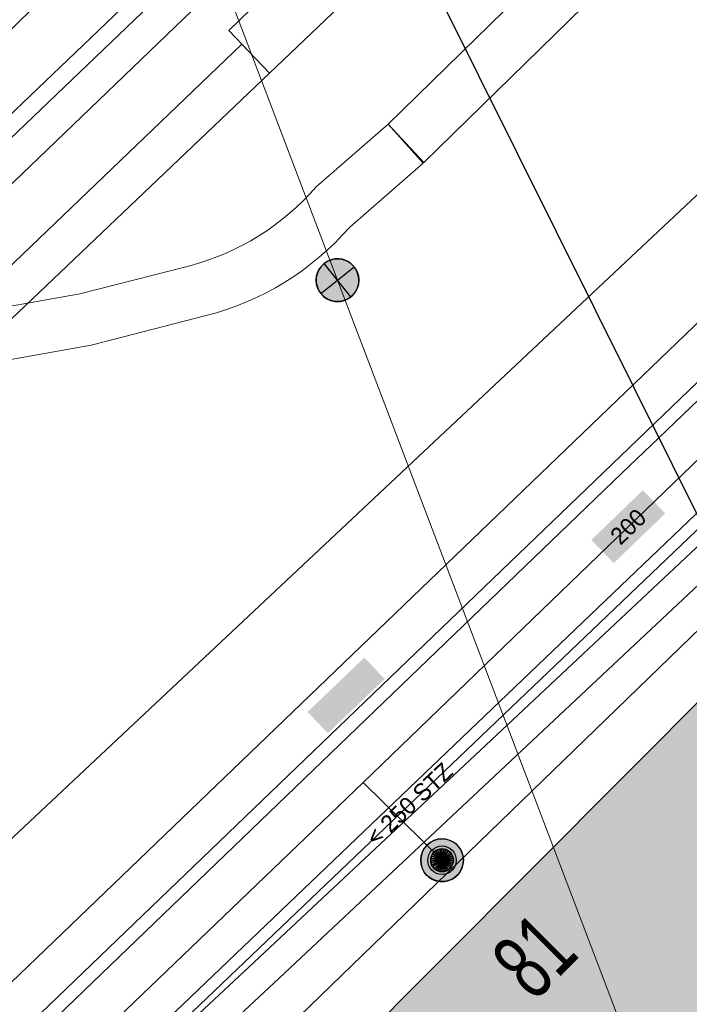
# Model space of a CAD drawing. Header units: metres. Extents: x 2695560 to 2696939, y 1260529 to 1262050.
# Tile 180 of 256: x 2695706 to 2695718, y 1260990 to 1261007. Entities that reach past the tile are written whole.
import ezdxf

# ---------------------------------------------------------------- set-up
doc = ezdxf.new("R2010")
doc.units = ezdxf.units.M
doc.linetypes.add('AUSGEZOGEN', pattern=[0])
for name, color, linetype in [('XR$1$AV_Gebäudeflächen (BB)', 7, 'AUSGEZOGEN'), ('XR$1$AV_Haus-Nr.', 7, 'AUSGEZOGEN'), ('XR$1$AV_Linien (BB)', 7, 'AUSGEZOGEN'), ('XR$1$EW_LK_Knoten', 1, 'AUSGEZOGEN'), ('XR$1$Liegenschaftsgrenzen', 7, 'AUSGEZOGEN'), ('XR$1$PFEW', 255, 'AUSGEZOGEN'), ('XR$1$PFWA', 255, 'AUSGEZOGEN'), ('XR$1$WA_LK_Hydrant', 171, 'AUSGEZOGEN')]:
    doc.layers.add(name, color=color, linetype=linetype)
for name, color, linetype, lineweight in [('XR$2$ABW-Linie-R-genau', 4, 'AUSGEZOGEN', 18), ('XR$2$ELE-Flaeche-oberirdisch', 1, 'AUSGEZOGEN', 18), ('XR$2$ELE-Linie-oberirdisch', 1, 'AUSGEZOGEN', 18), ('XR$2$ELE-LinieAnker_Strebe', 1, 'AUSGEZOGEN', 18), ('XR$2$ELE-LinieFlaeche-genau', 1, 'AUSGEZOGEN', 18), ('XR$2$GAS-Linie-genau', 12, 'AUSGEZOGEN', 18), ('XR$2$KOM-Linie-U-genau', 91, 'AUSGEZOGEN', 18), ('XR$2$KOM-LinieFlaeche-U-genau', 91, 'AUSGEZOGEN', 18), ('XR$2$WAS-Linie-genau', 5, 'AUSGEZOGEN', 18), ('XR$2$WAS-Punkt', 5, 'AUSGEZOGEN', 18), ('XR$2$WEI-Text', 59, 'AUSGEZOGEN', 18)]:
    doc.layers.add(name, color=color, linetype=linetype, lineweight=lineweight)
doc.styles.add('ARIAL', font='arial.ttf')
doc.styles.add('TXT', font='txt')

# ---------------------------------------------------------------- blocks, each defined once
blk = doc.blocks.new('COMPLEXOBJECT_443')
at = {"layer": 'XR$1$AV_Linien (BB)', "color": 7, "linetype": 'AUSGEZOGEN', "transparency": 33554687}
blk.add_lwpolyline([(5625.444, 10929.421), (5664.073, 10966.374), (5707.358, 11007.742)], dxfattribs=at)
blk = doc.blocks.new('COMPLEXOBJECT_637')
at = {"layer": 'XR$1$AV_Linien (BB)', "color": 7, "linetype": 'AUSGEZOGEN', "transparency": 33554687}
blk.add_lwpolyline([(5716.384, 10999.825), (5805.935, 11085.6), (5838.806, 11117.088)], dxfattribs=at)
blk = doc.blocks.new('BWA2009')
at = {"true_color": 0x000000, "transparency": 33554687}
blk.add_hatch(color=18, dxfattribs=at).paths.add_polyline_path([(0.333, 0), (0.327, 0.067), (0.306, 0.131), (0.274, 0.19), (0.23, 0.242), (0.176, 0.283), (0.116, 0.313), (0.05, 0.329), (-0.017, 0.333), (-0.084, 0.323), (-0.147, 0.299), (-0.204, 0.264), (-0.253, 0.217), (-0.291, 0.162), (-0.318, 0.1), (-0.332, 0.034), (-0.332, -0.034), (-0.318, -0.1), (-0.291, -0.162), (-0.253, -0.217), (-0.204, -0.264), (-0.147, -0.299), (-0.084, -0.323), (-0.017, -0.333), (0.05, -0.329), (0.116, -0.313), (0.176, -0.283), (0.23, -0.242), (0.274, -0.19), (0.306, -0.131), (0.327, -0.067)])
at = {"layer": 'XR$1$PFWA', "transparency": 33554687}
blk.add_hatch(color=7, dxfattribs=at).paths.add_polyline_path([(0.5, 0), (0.49, 0.101), (0.459, 0.197), (0.41, 0.286), (0.344, 0.362), (0.264, 0.424), (0.174, 0.469), (0.076, 0.494), (-0.025, 0.499), (-0.125, 0.484), (-0.22, 0.449), (-0.306, 0.395), (-0.379, 0.326), (-0.437, 0.243), (-0.477, 0.15), (-0.497, 0.051), (-0.497, -0.051), (-0.477, -0.15), (-0.437, -0.243), (-0.379, -0.326), (-0.306, -0.395), (-0.22, -0.449), (-0.125, -0.484), (-0.025, -0.499), (0.076, -0.494), (0.174, -0.469), (0.264, -0.424), (0.344, -0.362), (0.41, -0.286), (0.459, -0.197), (0.49, -0.101)])
at = {"transparency": 33554687}
blk.add_circle((0, 0), 0.333, dxfattribs=at)
for start, end in [(90, 180), (0, 90), (180, 270), (270, 0)]:
    blk.add_arc((0, 0), 0.5, start, end, dxfattribs=at)
at = {"layer": 'XR$1$PFWA', "transparency": 33554687}
blk.add_circle((0, 0), 0.5, dxfattribs=at)
blk = doc.blocks.new('BEWLP2549_S')
at = {"layer": 'XR$1$PFEW', "transparency": 33554687}
blk.add_hatch(color=7, dxfattribs=at).paths.add_polyline_path([(0.5, 0), (0.49, 0.101), (0.459, 0.197), (0.41, 0.286), (0.344, 0.362), (0.264, 0.424), (0.174, 0.469), (0.076, 0.494), (-0.025, 0.499), (-0.125, 0.484), (-0.22, 0.449), (-0.306, 0.395), (-0.379, 0.326), (-0.437, 0.243), (-0.477, 0.15), (-0.497, 0.051), (-0.497, -0.051), (-0.477, -0.15), (-0.437, -0.243), (-0.379, -0.326), (-0.306, -0.395), (-0.22, -0.449), (-0.125, -0.484), (-0.025, -0.499), (0.076, -0.494), (0.174, -0.469), (0.264, -0.424), (0.344, -0.362), (0.41, -0.286), (0.459, -0.197), (0.49, -0.101)])
at = {"color": 1, "transparency": 33554687}
for p, q in [((0.354, -0.354), (-0.354, 0.354)), ((-0.354, -0.354), (0.354, 0.354))]:
    blk.add_line(p, q, dxfattribs=at)
for start, end in [(91.3809, 268.6191), (268.6191, 91.3809)]:
    blk.add_arc((0, 0), 0.5, start, end, dxfattribs=at)
at = {"layer": 'XR$1$PFEW', "transparency": 33554687}
blk.add_circle((0, 0), 0.5, dxfattribs=at)
blk = doc.blocks.new('WAS-OBERFLURHYDRANT')
at = {"layer": 'XR$2$WAS-Punkt', "linetype": 'AUSGEZOGEN', "transparency": 33554687}
blk.add_hatch(color=5, dxfattribs=at).paths.add_polyline_path([(0, -200), (20, -199), (40, -196), (60, -191), (79, -184), (97, -175), (114, -164), (130, -152), (145, -138), (158, -122), (170, -106), (180, -88), (188, -69), (194, -50), (198, -30), (200, -10), (200, 10), (198, 30), (194, 50), (188, 69), (180, 88), (170, 106), (158, 122), (145, 138), (130, 152), (114, 164), (97, 175), (79, 184), (60, 191), (40, 196), (20, 199), (0, 200), (-20, 199), (-40, 196), (-60, 191), (-79, 184), (-97, 175), (-114, 164), (-130, 152), (-145, 138), (-158, 122), (-170, 106), (-180, 88), (-188, 69), (-194, 50), (-198, 30), (-200, 10), (-200, -10), (-198, -30), (-194, -50), (-188, -69), (-180, -88), (-170, -106), (-158, -122), (-145, -138), (-130, -152), (-114, -164), (-97, -175), (-79, -184), (-60, -191), (-40, -196), (-20, -199)])
at = {"layer": 'XR$2$WAS-Punkt', "linetype": 'AUSGEZOGEN', "lineweight": 25, "transparency": 33554687}
for points in [[(-77, 185, 2500), (0, 0, 2500), (-111, 166, 2500)], [(-77, 185), (0, 0), (-111, 166)], [(-77, 185, 2500), (-77, 185), (-111, 166), (-111, 166, 2500)], [(-39, 196, 2500), (0, 0, 2500), (-77, 185, 2500)], [(-39, 196), (0, 0), (-77, 185)], [(-39, 196, 2500), (-39, 196), (-77, 185), (-77, 185, 2500)], [(0, 200, 2500), (0, 0, 2500), (-39, 196, 2500)], [(0, 200), (0, 0), (-39, 196)], [(0, 200, 2500), (0, 200), (-39, 196), (-39, 196, 2500)], [(39, 196, 2500), (0, 0, 2500), (0, 200, 2500)], [(39, 196), (0, 0), (0, 200)], [(39, 196, 2500), (39, 196), (0, 200), (0, 200, 2500)], [(77, 185, 2500), (0, 0, 2500), (39, 196, 2500)], [(77, 185), (0, 0), (39, 196)], [(111, 166, 2500), (0, 0, 2500), (77, 185, 2500)], [(111, 166), (0, 0), (77, 185)], [(77, 185, 2500), (77, 185), (39, 196), (39, 196, 2500)], [(111, 166, 2500), (111, 166), (77, 185), (77, 185, 2500)], [(-196, 39, 2500), (0, 0, 2500), (-200, 0, 2500)], [(-196, 39), (0, 0), (-200, 0)], [(-196, 39, 2500), (-196, 39), (-200, 0), (-200, 0, 2500)], [(-200, 0, 2500), (0, 0, 2500), (-196, -39, 2500)], [(-200, 0), (0, 0), (-196, -39)], [(-185, 77, 2500), (0, 0, 2500), (-196, 39, 2500)], [(-185, 77), (0, 0), (-196, 39)], [(-185, 77, 2500), (-185, 77), (-196, 39), (-196, 39, 2500)], [(-196, -39, 2500), (0, 0, 2500), (-185, -77, 2500)], [(-196, -39), (0, 0), (-185, -77)], [(-166, 111, 2500), (0, 0, 2500), (-185, 77, 2500)], [(-166, 111), (0, 0), (-185, 77)], [(-166, 111, 2500), (-166, 111), (-185, 77), (-185, 77, 2500)], [(-185, -77, 2500), (0, 0, 2500), (-166, -111, 2500)], [(-185, -77), (0, 0), (-166, -111)], [(-141, 141, 2500), (0, 0, 2500), (-166, 111, 2500)], [(-141, 141), (0, 0), (-166, 111)], [(-141, 141, 2500), (-141, 141), (-166, 111), (-166, 111, 2500)], [(-166, -111, 2500), (0, 0, 2500), (-141, -141, 2500)], [(-166, -111), (0, 0), (-141, -141)], [(-111, 166, 2500), (0, 0, 2500), (-141, 141, 2500)], [(-111, 166), (0, 0), (-141, 141)], [(-111, 166, 2500), (-111, 166), (-141, 141), (-141, 141, 2500)], [(-141, -141, 2500), (0, 0, 2500), (-111, -166, 2500)], [(-141, -141), (0, 0), (-111, -166)], [(-111, -166, 2500), (0, 0, 2500), (-77, -185, 2500)], [(-111, -166), (0, 0), (-77, -185)], [(-77, -185, 2500), (0, 0, 2500), (-39, -196, 2500)], [(-77, -185), (0, 0), (-39, -196)], [(-39, -196, 2500), (0, 0, 2500), (0, -200, 2500)], [(-39, -196), (0, 0), (0, -200)], [(141, 141, 2500), (0, 0, 2500), (111, 166, 2500)], [(141, 141), (0, 0), (111, 166)], [(166, 111, 2500), (0, 0, 2500), (141, 141, 2500)], [(166, 111), (0, 0), (141, 141)], [(185, 77, 2500), (0, 0, 2500), (166, 111, 2500)], [(185, 77), (0, 0), (166, 111)], [(196, 39, 2500), (0, 0, 2500), (185, 77, 2500)], [(196, 39), (0, 0), (185, 77)], [(200, 0, 2500), (0, 0, 2500), (196, 39, 2500)], [(200, 0), (0, 0), (196, 39)], [(0, -200, 2500), (0, 0, 2500), (39, -196, 2500)], [(39, -196, 2500), (0, 0, 2500), (77, -185, 2500)], [(77, -185, 2500), (0, 0, 2500), (111, -166, 2500)], [(111, -166, 2500), (0, 0, 2500), (141, -141, 2500)], [(141, -141, 2500), (0, 0, 2500), (166, -111, 2500)], [(166, -111, 2500), (0, 0, 2500), (185, -77, 2500)], [(185, -77, 2500), (0, 0, 2500), (196, -39, 2500)], [(196, -39, 2500), (0, 0, 2500), (200, 0, 2500)], [(0, -200), (0, 0), (39, -196)], [(39, -196), (0, 0), (77, -185)], [(77, -185), (0, 0), (111, -166)], [(111, -166), (0, 0), (141, -141)], [(141, -141), (0, 0), (166, -111)], [(166, -111), (0, 0), (185, -77)], [(185, -77), (0, 0), (196, -39)], [(196, -39), (0, 0), (200, 0)], [(141, 141, 2500), (141, 141), (111, 166), (111, 166, 2500)], [(166, 111, 2500), (166, 111), (141, 141), (141, 141, 2500)], [(185, 77, 2500), (185, 77), (166, 111), (166, 111, 2500)], [(196, 39, 2500), (196, 39), (185, 77), (185, 77, 2500)], [(200, 0, 2500), (200, 0), (196, 39), (196, 39, 2500)], [(-200, 0, 2500), (-200, 0), (-196, -39), (-196, -39, 2500)], [(-196, -39, 2500), (-196, -39), (-185, -77), (-185, -77, 2500)], [(-185, -77, 2500), (-185, -77), (-166, -111), (-166, -111, 2500)], [(-166, -111, 2500), (-166, -111), (-141, -141), (-141, -141, 2500)], [(-141, -141, 2500), (-141, -141), (-111, -166), (-111, -166, 2500)], [(-111, -166, 2500), (-111, -166), (-77, -185), (-77, -185, 2500)], [(77, -185, 2500), (77, -185), (111, -166), (111, -166, 2500)], [(111, -166, 2500), (111, -166), (141, -141), (141, -141, 2500)], [(141, -141, 2500), (141, -141), (166, -111), (166, -111, 2500)], [(166, -111, 2500), (166, -111), (185, -77), (185, -77, 2500)], [(185, -77, 2500), (185, -77), (196, -39), (196, -39, 2500)], [(196, -39, 2500), (196, -39), (200, 0), (200, 0, 2500)], [(-77, -185, 2500), (-77, -185), (-39, -196), (-39, -196, 2500)], [(-39, -196, 2500), (-39, -196), (0, -200), (0, -200, 2500)], [(0, -200, 2500), (0, -200), (39, -196), (39, -196, 2500)], [(39, -196, 2500), (39, -196), (77, -185), (77, -185, 2500)]]:
    blk.add_3dface(points, dxfattribs=at)

msp = doc.modelspace()

# ---------------------------------------------------------------- hatches: boundary and pattern name
at = {"transparency": 33554687}
for points in [[(2695716.169, 1260997.844), (2695716.562, 1260997.437), (2695717.465, 1260998.308), (2695717.072, 1260998.715)], [(2695711.191, 1260994.829), (2695711.548, 1260994.455), (2695712.543, 1260995.407), (2695712.186, 1260995.781)]]:
    msp.add_hatch(color=7, dxfattribs=at).paths.add_polyline_path(points)
at = {"layer": 'XR$1$AV_Gebäudeflächen (BB)', "true_color": 0xd2d2d2, "transparency": 33554687}
msp.add_hatch(color=254, dxfattribs=at).paths.add_polyline_path([(2695710.275, 1260987.218), (2695710.217, 1260987.16), (2695718.38, 1260979.014), (2695718.463, 1260978.931), (2695721.174, 1260981.665), (2695722.131, 1260980.709), (2695724.818, 1260983.458), (2695723.879, 1260984.392), (2695726.578, 1260987.114), (2695718.365, 1260995.325)])

# ---------------------------------------------------------------- linework, layer by layer
at = {"layer": 'XR$1$AV_Linien (BB)', "color": 7, "linetype": 'AUSGEZOGEN', "transparency": 33554687}
msp.add_line((2695709.495, 1260987.995), (2695718.71, 1260996.91), dxfattribs=at)
for points in [[(2695637.652, 1260923.359), (2695674.75, 1260958.681), (2695716.706, 1260999.015), (2695717.354, 1260999.635)], [(2695718.38, 1260979.014), (2695718.463, 1260978.931), (2695721.174, 1260981.665), (2695722.131, 1260980.709), (2695724.818, 1260983.458), (2695723.879, 1260984.392), (2695726.578, 1260987.114), (2695718.365, 1260995.325), (2695710.275, 1260987.218)]]:
    msp.add_lwpolyline(points, dxfattribs=at)
at = {"layer": 'XR$1$Liegenschaftsgrenzen', "color": 7, "linetype": 'AUSGEZOGEN', "transparency": 33554687}
for p, q in [((2695718.71, 1260996.91), (2695710.36, 1261013.69)), ((2695707.64, 1260986.2), (2695718.71, 1260996.91))]:
    msp.add_line(p, q, dxfattribs=at)
at = {"layer": 'XR$2$ABW-Linie-R-genau', "linetype": 'AUSGEZOGEN', "transparency": 33554687}
msp.add_line((2695746.288, 1261025.007), (2695688.444, 1260969.786), dxfattribs=at)
at = {"layer": 'XR$2$ELE-Flaeche-oberirdisch', "transparency": 33554687}
for points in [[(2695703.044, 1261001.255), (2695737.376, 1261034.217), (2695743.662, 1261040.14), (2695743.313, 1261040.501), (2695737.029, 1261034.581), (2695700.245, 1260999.403), (2695702.505, 1261000.984), (2695703.044, 1261001.255)], [(2695738.141, 1261033.742), (2695725.988, 1261022.438), (2695709.808, 1261006.777), (2695710.52, 1261006.029), (2695738.853, 1261032.993), (2695738.141, 1261033.742)], [(2695713.229, 1261004.462), (2695721.648, 1261012.683), (2695721.013, 1261013.347), (2695712.602, 1261005.134), (2695713.229, 1261004.462)], [(2695710.035, 1261006.538), (2695704.903, 1261001.623), (2695688.569, 1260986.012), (2695689.039, 1260985.522), (2695705.373, 1261001.13), (2695710.52, 1261006.029), (2695710.035, 1261006.538)]]:
    msp.add_lwpolyline(points, close=True, dxfattribs=at)
msp.add_lwpolyline([(2695705.262, 1261000.879), (2695707.393, 1261001.259), (2695709.411, 1261001.777), (2695709.592, 1261001.827), (2695709.771, 1261001.884), (2695709.948, 1261001.947), (2695710.122, 1261002.017), (2695710.293, 1261002.094), (2695710.462, 1261002.177), (2695710.627, 1261002.266), (2695710.789, 1261002.361), (2695710.947, 1261002.463), (2695711.101, 1261002.57), (2695711.25, 1261002.683), (2695711.396, 1261002.802), (2695711.537, 1261002.926), (2695711.673, 1261003.055), (2695711.804, 1261003.19), (2695711.93, 1261003.329), (2695713.217, 1261004.451), (2695712.602, 1261005.134), (2695711.339, 1261004.033), (2695711.228, 1261003.91), (2695711.113, 1261003.79), (2695710.994, 1261003.676), (2695710.87, 1261003.566), (2695710.742, 1261003.46), (2695710.61, 1261003.36), (2695710.475, 1261003.264), (2695710.336, 1261003.174), (2695710.194, 1261003.089), (2695710.048, 1261003.01), (2695709.9, 1261002.936), (2695709.749, 1261002.867), (2695709.596, 1261002.805), (2695709.44, 1261002.748), (2695709.282, 1261002.697), (2695709.123, 1261002.652), (2695707.197, 1261002.159), (2695705.092, 1261001.783)], dxfattribs=at)
at = {"layer": 'XR$2$ELE-Linie-oberirdisch', "transparency": 33554687}
msp.add_line((2695707.888, 1261012.45), (2695711.716, 1261002.398), dxfattribs=at)
at = {"layer": 'XR$2$ELE-LinieAnker_Strebe', "transparency": 33554687}
msp.add_line((2695711.716, 1261002.398), (2695717.665, 1260986.779), dxfattribs=at)
at = {"layer": 'XR$2$ELE-LinieFlaeche-genau', "linetype": 'AUSGEZOGEN', "transparency": 33554687}
msp.add_lwpolyline([(2695706.371, 1260986.819), (2695710.255, 1260990.442), (2695714.133, 1260994.07), (2695718.006, 1260997.704), (2695721.874, 1261001.344), (2695722.216, 1261000.98), (2695718.348, 1260997.34), (2695714.475, 1260993.706), (2695710.597, 1260990.076), (2695706.713, 1260986.453), (2695706.371, 1260986.819)], close=True, dxfattribs=at)
at = {"layer": 'XR$2$GAS-Linie-genau', "linetype": 'AUSGEZOGEN', "transparency": 33554687}
msp.add_line((2695707.192, 1260987.976), (2695724.871, 1261004.86), dxfattribs=at)
at = {"layer": 'XR$2$KOM-Linie-U-genau', "linetype": 'AUSGEZOGEN', "transparency": 33554687}
msp.add_lwpolyline([(2695726.576, 1261010.202), (2695724.263, 1261009.747), (2695724.248, 1261009.738), (2695696.53, 1260983.727)], dxfattribs=at)
at = {"layer": 'XR$2$KOM-LinieFlaeche-U-genau', "linetype": 'AUSGEZOGEN', "transparency": 33554687}
msp.add_lwpolyline([(2695692.122, 1260977.047), (2695693.255, 1260977.869), (2695693.404, 1260978.008), (2695725.307, 1261008.641), (2695725.271, 1261008.61), (2695726.247, 1261010.383), (2695726.905, 1261010.021), (2695725.865, 1261008.132), (2695725.813, 1261008.087), (2695693.92, 1260977.464), (2695693.733, 1260977.289), (2695692.562, 1260976.439), (2695692.122, 1260977.047)], close=True, dxfattribs=at)
at = {"layer": 'XR$2$WAS-Linie-genau', "linetype": 'AUSGEZOGEN', "transparency": 33554687}
for p, q in [((2695724.82, 1261005.798), (2695712.167, 1260993.589)), ((2695712.167, 1260993.589), (2695706.476, 1260988.14)), ((2695712.167, 1260993.589), (2695713.55, 1260992.229))]:
    msp.add_line(p, q, dxfattribs=at)
msp.add_lwpolyline([(2695678.934, 1260980.742), (2695700.69, 1261001.63), (2695715.66, 1261016.231)], dxfattribs=at)

# ---------------------------------------------------------------- block references
at = {"layer": 'XR$1$AV_Linien (BB)', "color": 7, "linetype": 'AUSGEZOGEN', "lineweight": -3, "transparency": 33554687}
for name in ['COMPLEXOBJECT_637', 'COMPLEXOBJECT_443']:
    msp.add_blockref(name, (2690000.97, 1249999.81), dxfattribs=at)
at = {"layer": 'XR$1$EW_LK_Knoten', "color": 1, "linetype": 'AUSGEZOGEN', "lineweight": -3, "transparency": 33554687, "xscale": 0.7499999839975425, "yscale": 0.7499999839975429, "rotation": 353.9997}
msp.add_blockref('BEWLP2549_S', (2695711.716, 1261002.398), dxfattribs=at)
at = {"layer": 'XR$1$WA_LK_Hydrant', "color": 171, "linetype": 'AUSGEZOGEN', "lineweight": -3, "transparency": 33554687, "xscale": 0.7499999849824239, "yscale": 0.7499999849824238, "rotation": 315.481220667}
msp.add_blockref('BWA2009', (2695713.55, 1260992.229), dxfattribs=at)
at = {"layer": 'XR$2$WAS-Punkt', "color": 5, "linetype": 'AUSGEZOGEN', "lineweight": 18, "transparency": 33554687, "xscale": 0.001, "yscale": 0.001, "zscale": 0.001, "rotation": 225.5}
msp.add_blockref('WAS-OBERFLURHYDRANT', (2695713.55, 1260992.229), dxfattribs=at)

# ---------------------------------------------------------------- texts
at = {"layer": 'XR$1$AV_Haus-Nr.', "color": 7, "transparency": 33554687, "insert": (2695714.753, 1260990.965), "char_height": 1.1621, "width": 1.59081, "attachment_point": 2, "rotation": 45.1278, "style": 'ARIAL'}
msp.add_mtext('\\W0.64;81', dxfattribs=at)
at = {"layer": 'XR$2$WEI-Text', "transparency": 33554687, "char_height": 0.3, "attachment_point": 5, "style": 'TXT'}
for s, insert, width, rotation in [('\\W1.00;200', (2695716.817, 1260998.076), 0.9119, 44), ('\\W1.00;<\\~250\\~STZ', (2695712.976, 1260993.21), 2.62619, 43.3)]:
    msp.add_mtext(s, dxfattribs=dict(at, insert=insert, width=width, rotation=rotation))

doc.saveas('drawing.dxf')
